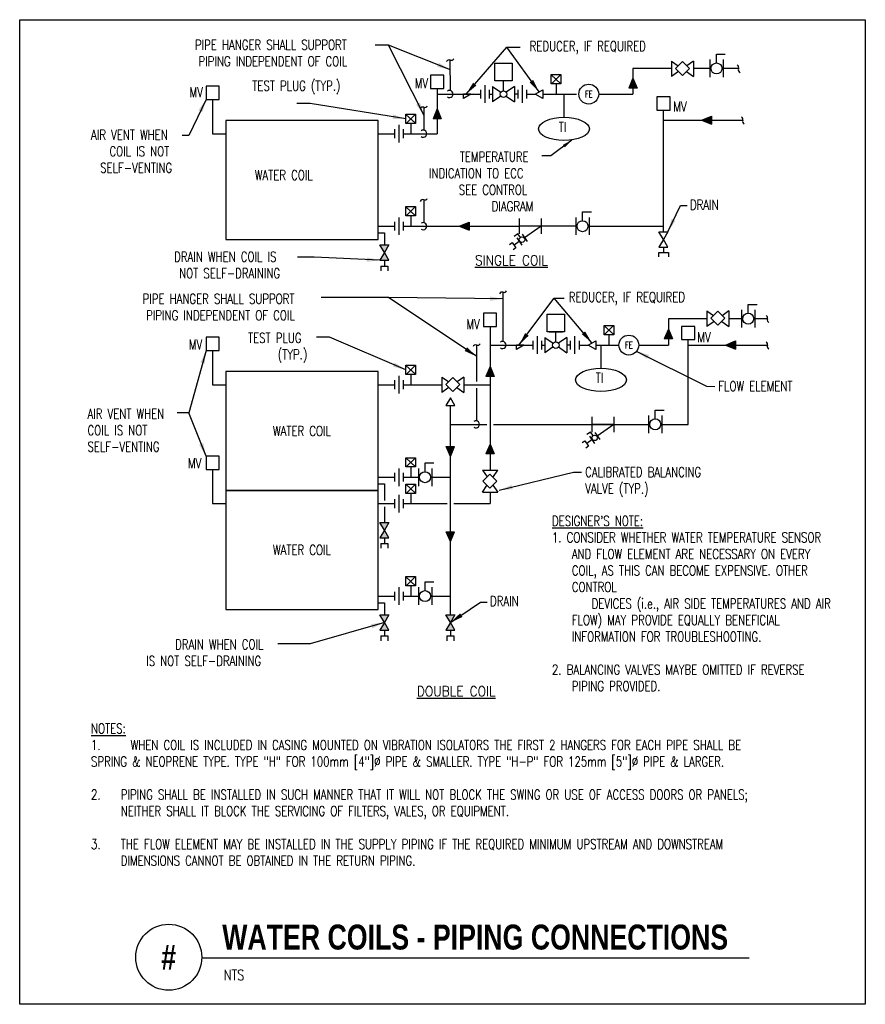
# Model space of a CAD drawing. Header units: inches. Extents: x -0.33 to 7.68, y -0.61 to 8.71.
import ezdxf
from ezdxf.enums import TextEntityAlignment as Align

# ---------------------------------------------------------------- set-up
doc = ezdxf.new("R2010")
doc.units = ezdxf.units.IN
doc.header["$MEASUREMENT"] = 0
doc.layers.add('G-ANNO-NPLT', color=7, linetype='Continuous', plot=False)
for name, color, linetype in [('M-DETL-HEVY', 5, 'Continuous'), ('M-DETL-MEDM', 4, 'Continuous'), ('M-DETL-TEXT', 2, 'Continuous'), ('M-DETL-THIN', 2, 'Continuous')]:
    doc.layers.add(name, color=color, linetype=linetype)
doc.styles.add('BOLD', font='bold.shx', dxfattribs={"width": 0.9})
doc.styles.add('Romans', font='romans.shx', dxfattribs={"width": 0.75})
doc.dimstyles.new('VA-Dims', dxfattribs={"dimtxt": 0.09375, "dimasz": 0.09375, "dimexe": 0.09375, "dimexo": 0.03125, "dimgap": 0.02, "dimtad": 1, "dimdec": 5, "dimzin": 0, "dimdsep": 46, "dimlunit": 4, "dimtxsty": 'Romans', "dimblk": 'ARCHTICK', "dimcen": 0.09375, "dimclrd": 256, "dimclre": 256, "dimclrt": 256, "dimadec": 0, "dimazin": 0, "dimtfac": 1, "dimtdec": 5, "dimtofl": 0, "dimtmove": 0, "dimatfit": 3, "dimfxl": 1, "dimfrac": 2, "dimtolj": 1, "dimtzin": 0, "dimlwd": -1, "dimlwe": -1, "dimarcsym": 0})
doc.dimstyles.new('VA-Lead', dxfattribs={"dimtxt": 0.09375, "dimasz": 0.125, "dimexe": 0.125, "dimexo": 0.03125, "dimgap": 0.02, "dimtad": 1, "dimdec": 5, "dimzin": 0, "dimdsep": 46, "dimlunit": 4, "dimtxsty": 'Romans', "dimcen": 0.125, "dimclrd": 256, "dimclre": 256, "dimclrt": 256, "dimadec": 0, "dimazin": 0, "dimtfac": 1, "dimtdec": 5, "dimtofl": 0, "dimtmove": 0, "dimatfit": 3, "dimfxl": 1, "dimfrac": 2, "dimtolj": 1, "dimtzin": 0, "dimlwd": -1, "dimlwe": -1, "dimarcsym": 0})

# ---------------------------------------------------------------- blocks, each defined once
blk = doc.blocks.new('_ArchTick')
at = {"color": 0, "linetype": 'ByBlock', "const_width": 0.15}
blk.add_lwpolyline([(-0.5, -0.5), (0.5, 0.5)], dxfattribs=at)

msp = doc.modelspace()

# ---------------------------------------------------------------- hatches: boundary and pattern name
at = {"layer": 'M-DETL-MEDM'}
h = msp.add_hatch(color=256, dxfattribs=at)
h.paths.add_polyline_path([(5.4772, 8.1539), (5.4384, 8.0601), (5.4772, 8.0601)])
h.paths.add_polyline_path([(5.4772, 8.1539), (5.4772, 8.0601), (5.516, 8.0601)])
h = msp.add_hatch(color=256, dxfattribs=at)
h.paths.add_polyline_path([(3.625, 7.8643), (3.5862, 7.7705), (3.625, 7.7705)])
h.paths.add_polyline_path([(3.625, 7.8643), (3.625, 7.7705), (3.6638, 7.7705)])
h = msp.add_hatch(color=256, dxfattribs=at)
h.paths.add_polyline_path([(6.1258, 7.7573), (6.2195, 7.7185), (6.2195, 7.7573)])
h.paths.add_polyline_path([(6.1258, 7.7573), (6.2195, 7.7573), (6.2195, 7.7962)])
h = msp.add_hatch(color=256, dxfattribs=at)
h.paths.add_polyline_path([(3.8325, 6.7539), (3.9262, 6.7151), (3.9262, 6.7539)])
h.paths.add_polyline_path([(3.8325, 6.7539), (3.9262, 6.7539), (3.9262, 6.7927)])
h = msp.add_hatch(color=256, dxfattribs=at)
h.paths.add_polyline_path([(3.1669, 6.5765), (3.0831, 6.5765), (3.125, 6.5039)])
h.paths.add_polyline_path([(3.125, 6.5039), (3.0831, 6.4314), (3.1669, 6.4314)])
h = msp.add_hatch(color=256, dxfattribs=at)
h.paths.add_polyline_path([(5.8125, 5.7805), (5.7737, 5.6868), (5.8125, 5.6868)])
h.paths.add_polyline_path([(5.8125, 5.7805), (5.8125, 5.6868), (5.8513, 5.6868)])
h = msp.add_hatch(color=256, dxfattribs=at)
h.paths.add_polyline_path([(6.3532, 5.6289), (6.447, 5.5901), (6.447, 5.6289)])
h.paths.add_polyline_path([(6.3532, 5.6289), (6.447, 5.6289), (6.447, 5.6677)])
h = msp.add_hatch(color=256, dxfattribs=at)
h.paths.add_polyline_path([(4.125, 5.4254), (4.0862, 5.3316), (4.125, 5.3316)])
h.paths.add_polyline_path([(4.125, 5.4254), (4.125, 5.3316), (4.1638, 5.3316)])
h = msp.add_hatch(color=256, dxfattribs=at)
h.paths.add_polyline_path([(3.7498, 4.5761), (3.7886, 4.6699), (3.7498, 4.6699)])
h.paths.add_polyline_path([(3.7498, 4.5761), (3.7498, 4.6699), (3.7109, 4.6699)])
h = msp.add_hatch(color=256, dxfattribs=at)
h.paths.add_polyline_path([(4.125, 4.6926), (4.0862, 4.5988), (4.125, 4.5988)])
h.paths.add_polyline_path([(4.125, 4.6926), (4.125, 4.5988), (4.1638, 4.5988)])
h = msp.add_hatch(color=256, dxfattribs=at)
h.paths.add_polyline_path([(3.1669, 3.9515), (3.0831, 3.9515), (3.125, 3.8789)])
h.paths.add_polyline_path([(3.125, 3.8789), (3.0831, 3.8064), (3.1669, 3.8064)])
h = msp.add_hatch(color=256, dxfattribs=at)
h.paths.add_polyline_path([(3.7498, 3.7694), (3.7886, 3.8631), (3.7498, 3.8631)])
h.paths.add_polyline_path([(3.7498, 3.7694), (3.7498, 3.8631), (3.7109, 3.8631)])
h = msp.add_hatch(color=256, dxfattribs=at)
h.paths.add_polyline_path([(3.1669, 3.0765), (3.0831, 3.0765), (3.125, 3.0039)])
h.paths.add_polyline_path([(3.125, 3.0039), (3.0831, 2.9314), (3.1669, 2.9314)])
h = msp.add_hatch(color=256, dxfattribs=at)
h.paths.add_polyline_path([(3.7916, 3.0765), (3.7079, 3.0765), (3.7498, 3.0039)])
h.paths.add_polyline_path([(3.7498, 3.0039), (3.7079, 2.9314), (3.7916, 2.9314)])

# ---------------------------------------------------------------- linework, layer by layer
at = {"layer": 'G-ANNO-NPLT', "color": 6}
msp.add_lwpolyline([(-0.326, 8.7074), (7.676, 8.7074), (7.676, -0.6076), (-0.326, -0.6076)], close=True, dxfattribs=at)
at = {"layer": 'M-DETL-HEVY'}
for points in [[(3.0655, 7.7539), (1.625, 7.7539), (1.625, 6.6289), (3.0655, 6.6289)], [(3.0655, 5.3789), (1.625, 5.3789), (1.625, 4.2539), (3.0655, 4.2539)], [(3.0655, 4.2539), (1.625, 4.2539), (1.625, 3.1289), (3.0655, 3.1289)]]:
    msp.add_lwpolyline(points, close=True, dxfattribs=at)
at = {"layer": 'M-DETL-MEDM'}
for p, q in [((3.75, 8.0367), (3.7488, 8.3258)), ((5.8423, 8.3156), (5.9049, 8.2717)), ((5.8423, 8.3156), (5.8423, 8.1697)), ((6.0506, 8.3156), (5.987, 8.271)), ((6.0506, 8.3156), (6.0506, 8.1697)), ((6.2053, 8.3295), (6.2053, 8.1628)), ((6.2678, 8.2982), (6.2678, 8.3816)), ((6.2678, 8.3816), (6.3511, 8.3816)), ((6.3303, 8.3295), (6.3303, 8.1628)), ((5.4772, 8.2461), (5.4772, 8.0032)), ((5.8423, 8.2461), (5.4772, 8.2461)), ((5.909, 8.2164), (5.8423, 8.1697)), ((5.9829, 8.2172), (6.0506, 8.1697)), ((6.2053, 8.2461), (6.0506, 8.2461)), ((6.4757, 8.2461), (6.3303, 8.2461)), ((4.2521, 8.0344), (4.2521, 8.1282)), ((4.704, 8.1862), (4.796, 8.102)), ((4.7944, 8.1882), (4.7056, 8.1)), ((5.4772, 8.1539), (5.4384, 8.0601)), ((5.4772, 8.1539), (5.516, 8.0601)), ((3.625, 8.0564), (3.625, 7.6289)), ((4.0334, 8.0448), (4.0334, 7.9615)), ((4.075, 8.0865), (4.075, 7.9198)), ((4.1167, 8.0448), (4.1167, 7.9615)), ((4.148, 8.0761), (4.2265, 8.0211)), ((4.148, 8.0761), (4.148, 7.9303)), ((4.3563, 8.0761), (4.2777, 8.0211)), ((4.3563, 8.0761), (4.3563, 7.9303)), ((4.3875, 8.0448), (4.3875, 7.9615)), ((4.4292, 8.0865), (4.4292, 7.9198)), ((4.4709, 8.0448), (4.4709, 7.9615)), ((4.75, 8.1), (4.75, 8.0032)), ((5.516, 8.0601), (5.4384, 8.0601)), ((5.4772, 8.0601), (5.4696, 8.0601)), ((1.5, 7.9529), (1.5, 7.6289)), ((3.625, 8.0032), (4.0334, 8.0032)), ((3.9446, 8.0032), (3.875, 7.9629)), ((3.875, 7.9629), (3.875, 8.0032)), ((3.9446, 8.0032), (3.875, 8.0032)), ((4.1167, 8.0032), (4.148, 8.0032)), ((4.2265, 7.9852), (4.148, 7.9303)), ((4.2777, 7.9852), (4.3563, 7.9303)), ((4.3875, 8.0032), (4.3563, 8.0032)), ((4.4666, 8.0032), (4.5525, 8.0032)), ((4.625, 8.0032), (4.9445, 8.0032)), ((4.8241, 8.0032), (4.8241, 7.7842)), ((5.1528, 8.0032), (5.4772, 8.0032)), ((3.5, 7.6617), (3.5, 7.8789)), ((3.625, 7.8643), (3.5862, 7.7705)), ((3.625, 7.8643), (3.6638, 7.7705)), ((5.7666, 6.7015), (5.7666, 7.8519)), ((3.329, 7.8119), (3.421, 7.7277)), ((3.4194, 7.8139), (3.3306, 7.7257)), ((3.6638, 7.7705), (3.5862, 7.7705)), ((3.625, 7.7705), (3.6174, 7.7705)), ((5.7666, 7.7573), (6.5166, 7.7573)), ((6.1258, 7.7573), (6.2195, 7.7962)), ((6.1258, 7.7573), (6.2195, 7.7185)), ((6.2195, 7.7962), (6.2195, 7.7185)), ((6.2195, 7.7573), (6.2195, 7.7498)), ((3.2209, 7.6706), (3.2209, 7.5873)), ((3.2625, 7.7123), (3.2625, 7.5456)), ((3.3042, 7.6706), (3.3042, 7.5873)), ((3.375, 7.7257), (3.375, 7.6289)), ((1.5, 7.6289), (1.625, 7.6289)), ((3.0655, 7.6289), (3.2209, 7.6289)), ((3.3042, 7.6289), (3.625, 7.6289)), ((3.5, 6.7867), (3.5, 7.0039)), ((3.329, 6.9369), (3.421, 6.8527)), ((3.4194, 6.9389), (3.3306, 6.8507)), ((3.2625, 6.8373), (3.2625, 6.6706)), ((3.375, 6.8507), (3.375, 6.7539)), ((4.4013, 6.8268), (4.4013, 6.681)), ((4.6096, 6.8268), (4.6096, 6.681)), ((4.9377, 6.8373), (4.9377, 6.6706)), ((5.0002, 6.806), (5.0002, 6.8893)), ((5.0002, 6.8893), (5.0836, 6.8893)), ((5.0627, 6.8373), (5.0627, 6.6706)), ((3.0655, 6.7539), (3.2209, 6.7539)), ((3.2209, 6.7956), (3.2209, 6.7123)), ((3.3042, 6.7956), (3.3042, 6.7123)), ((3.3042, 6.7539), (4.4013, 6.7539)), ((3.8325, 6.7539), (3.9262, 6.7927)), ((3.8325, 6.7539), (3.9262, 6.7151)), ((3.9262, 6.7927), (3.9262, 6.7151)), ((3.9262, 6.7539), (3.9262, 6.7463)), ((4.6096, 6.7539), (4.4013, 6.7539)), ((4.6096, 6.7539), (4.4525, 6.6439)), ((4.9377, 6.7539), (4.6096, 6.7539)), ((5.0627, 6.7539), (5.7666, 6.7539)), ((3.0655, 6.6914), (3.125, 6.6914)), ((3.125, 6.6914), (3.125, 6.5765)), ((4.3881, 6.6815), (4.3539, 6.6576)), ((4.3774, 6.6422), (4.4252, 6.574)), ((4.412, 6.6473), (4.3881, 6.6815)), ((4.4286, 6.6781), (4.4764, 6.6098)), ((4.4013, 6.6081), (4.3522, 6.5737)), ((5.7666, 6.5564), (5.7666, 6.5039)), ((3.125, 6.4314), (3.125, 6.377)), ((5.7209, 6.5039), (5.8122, 6.5039)), ((5.7209, 6.4648), (5.7209, 6.5039)), ((5.8122, 6.5039), (5.8122, 6.4648)), ((3.0922, 6.377), (3.0922, 6.3312)), ((3.0922, 6.377), (3.1578, 6.377)), ((3.1578, 6.377), (3.1578, 6.3312)), ((4.2502, 5.6617), (4.2502, 6.1289)), ((6.5054, 5.9623), (6.5054, 5.7956)), ((6.5679, 5.931), (6.5679, 6.0143)), ((6.5679, 6.0143), (6.6513, 6.0143)), ((6.6304, 5.9623), (6.6304, 5.7956)), ((5.8125, 5.8789), (5.8125, 5.6289)), ((6.1775, 5.8789), (5.8125, 5.8789)), ((6.1775, 5.9518), (6.2401, 5.908)), ((6.1775, 5.9518), (6.1775, 5.806)), ((6.3858, 5.9518), (6.3222, 5.9073)), ((6.3858, 5.9518), (6.3858, 5.806)), ((6.5054, 5.8789), (6.3858, 5.8789)), ((6.75, 5.8789), (6.6304, 5.8789)), ((4.125, 5.8064), (4.125, 4.4455)), ((5.204, 5.8119), (5.296, 5.7277)), ((5.2944, 5.8139), (5.2056, 5.7257)), ((5.8125, 5.7805), (5.7737, 5.6868)), ((5.8125, 5.7805), (5.8513, 5.6868)), ((6.2442, 5.8527), (6.1775, 5.806)), ((6.3181, 5.8534), (6.3858, 5.806)), ((4.5712, 5.7123), (4.5712, 5.5456)), ((4.6441, 5.7018), (4.7227, 5.6468)), ((4.6441, 5.7018), (4.6441, 5.556)), ((4.6858, 5.7539), (4.8108, 5.7539)), ((4.7483, 5.6602), (4.7483, 5.7539)), ((4.8525, 5.7018), (4.7739, 5.6468)), ((4.8525, 5.7018), (4.8525, 5.556)), ((4.9254, 5.7123), (4.9254, 5.5456)), ((5.25, 5.7257), (5.25, 5.6289)), ((5.8513, 5.6868), (5.7737, 5.6868)), ((5.8125, 5.6868), (5.8049, 5.6868)), ((4, 5.2852), (4, 5.6294)), ((4.125, 5.6289), (4.5296, 5.6289)), ((4.4446, 5.6289), (4.375, 5.5887)), ((4.375, 5.5887), (4.375, 5.6289)), ((4.4446, 5.6289), (4.375, 5.6289)), ((4.5296, 5.6706), (4.5296, 5.5873)), ((4.6129, 5.6706), (4.6129, 5.5873)), ((4.6129, 5.6289), (4.6441, 5.6289)), ((4.7227, 5.611), (4.6441, 5.556)), ((4.7739, 5.611), (4.8525, 5.556)), ((4.8837, 5.6289), (4.8525, 5.6289)), ((4.8837, 5.6706), (4.8837, 5.5873)), ((4.9666, 5.6289), (5.0525, 5.6289)), ((4.9671, 5.6706), (4.9671, 5.5873)), ((5.125, 5.6289), (5.3446, 5.6289)), ((5.1746, 5.6289), (5.1746, 5.41)), ((5.5321, 5.6289), (5.8125, 5.6289)), ((6, 4.8789), (6, 5.6814)), ((6, 5.6289), (6.75, 5.6289)), ((6.3532, 5.6289), (6.447, 5.6677)), ((6.3532, 5.6289), (6.447, 5.5901)), ((6.447, 5.6677), (6.447, 5.5901)), ((6.447, 5.6289), (6.447, 5.6213)), ((1.5, 5.5779), (1.5, 5.2539)), ((3.329, 5.4369), (3.421, 5.3527)), ((3.4194, 5.4389), (3.3306, 5.3507)), ((4.125, 5.4254), (4.0862, 5.3316)), ((4.125, 5.4254), (4.1638, 5.3316)), ((3.2625, 5.3373), (3.2625, 5.1706)), ((3.375, 5.3507), (3.375, 5.2539)), ((3.6693, 5.3268), (3.7319, 5.283)), ((3.6693, 5.3268), (3.6693, 5.181)), ((3.8777, 5.3268), (3.814, 5.2823)), ((3.8777, 5.3268), (3.8777, 5.181)), ((4.1638, 5.3316), (4.0862, 5.3316)), ((4.125, 5.3316), (4.1174, 5.3316)), ((1.5, 5.2539), (1.625, 5.2539)), ((3.0655, 5.2539), (3.2209, 5.2539)), ((3.2209, 5.2956), (3.2209, 5.2123)), ((3.3042, 5.2956), (3.3042, 5.2123)), ((3.3042, 5.2539), (3.6693, 5.2539)), ((3.7361, 5.2277), (3.6693, 5.181)), ((3.8099, 5.2284), (3.8777, 5.181)), ((3.8777, 5.2539), (4.125, 5.2539)), ((4, 4.9117), (4, 5.2227)), ((3.7498, 3.0765), (3.7498, 5.0564)), ((5.0888, 4.9518), (5.0888, 4.806)), ((5.2971, 4.9518), (5.2971, 4.806)), ((5.6252, 4.9623), (5.6252, 4.7956)), ((5.6877, 4.931), (5.6877, 5.0143)), ((5.6877, 5.0143), (5.7711, 5.0143)), ((5.7502, 4.9623), (5.7502, 4.7956)), ((3.7498, 4.8789), (4.0938, 4.8789)), ((4.1562, 4.8789), (5.6252, 4.8789)), ((5.2971, 4.8789), (5.0888, 4.8789)), ((5.2971, 4.8789), (5.14, 4.7689)), ((5.7502, 4.8789), (6, 4.8789)), ((5.0756, 4.8065), (5.0414, 4.7826)), ((5.0649, 4.7672), (5.1127, 4.699)), ((5.0995, 4.7723), (5.0756, 4.8065)), ((5.1161, 4.8031), (5.1639, 4.7348)), ((3.7109, 4.6699), (3.7886, 4.6699)), ((3.7498, 4.5761), (3.7109, 4.6699)), ((3.7498, 4.6699), (3.7573, 4.6699)), ((3.7498, 4.5761), (3.7886, 4.6699)), ((4.125, 4.6926), (4.0862, 4.5988)), ((4.125, 4.6926), (4.1638, 4.5988)), ((5.0888, 4.7331), (5.0397, 4.6987)), ((4.1638, 4.5988), (4.0862, 4.5988)), ((4.125, 4.5988), (4.1174, 4.5988)), ((3.329, 4.5619), (3.421, 4.4777)), ((3.4194, 4.5639), (3.3306, 4.4757)), ((3.375, 4.4757), (3.375, 4.3789)), ((3.51, 4.431), (3.51, 4.5143)), ((3.51, 4.5143), (3.5934, 4.5143)), ((1.5, 4.4529), (1.5, 4.1289)), ((3.0655, 4.3789), (3.2209, 4.3789)), ((3.2209, 4.4206), (3.2209, 4.3373)), ((3.2625, 4.4623), (3.2625, 4.2956)), ((3.3042, 4.4206), (3.3042, 4.3373)), ((3.3042, 4.3789), (3.4475, 4.3789)), ((3.4475, 4.4623), (3.4475, 4.2956)), ((3.5725, 4.4623), (3.5725, 4.2956)), ((3.5725, 4.3789), (3.7498, 4.3789)), ((4.0521, 4.4455), (4.0966, 4.3819)), ((4.0521, 4.4455), (4.1979, 4.4455)), ((4.1505, 4.3778), (4.1979, 4.4455)), ((3.0655, 4.3164), (3.125, 4.3164)), ((3.125, 4.3164), (3.125, 4.1602)), ((3.329, 4.3119), (3.421, 4.2277)), ((3.4194, 4.3139), (3.3306, 4.2257)), ((4.0521, 4.2372), (4.0959, 4.2998)), ((4.1512, 4.3039), (4.1979, 4.2372)), ((3.2625, 4.2123), (3.2625, 4.0456)), ((3.375, 4.2257), (3.375, 4.1289)), ((4.0521, 4.2372), (4.1979, 4.2372)), ((4.125, 4.2372), (4.125, 4.1289)), ((1.5, 4.1289), (1.625, 4.1289)), ((3.0655, 4.1289), (3.2209, 4.1289)), ((3.2209, 4.1706), (3.2209, 4.0873)), ((3.3042, 4.1706), (3.3042, 4.0873)), ((3.3042, 4.1289), (3.7185, 4.1289)), ((3.781, 4.1289), (4.125, 4.1289)), ((3.125, 4.0977), (3.125, 3.9515)), ((3.7109, 3.8631), (3.7886, 3.8631)), ((3.7498, 3.7694), (3.7109, 3.8631)), ((3.7498, 3.8631), (3.7573, 3.8631)), ((3.7498, 3.7694), (3.7886, 3.8631)), ((3.0922, 3.752), (3.0922, 3.7062)), ((3.0922, 3.752), (3.1578, 3.752)), ((3.1578, 3.752), (3.1578, 3.7062)), ((3.329, 3.4369), (3.421, 3.3527)), ((3.4194, 3.4389), (3.3306, 3.3507)), ((3.51, 3.306), (3.51, 3.3893)), ((3.51, 3.3893), (3.5934, 3.3893)), ((3.2209, 3.2956), (3.2209, 3.2123)), ((3.2625, 3.3373), (3.2625, 3.1706)), ((3.3042, 3.2956), (3.3042, 3.2123)), ((3.375, 3.3507), (3.375, 3.2539)), ((3.4475, 3.3373), (3.4475, 3.1706)), ((3.5725, 3.3373), (3.5725, 3.1706)), ((3.0655, 3.2539), (3.2209, 3.2539)), ((3.0655, 3.1914), (3.125, 3.1914)), ((3.125, 3.1914), (3.125, 3.0765)), ((3.3042, 3.2539), (3.4475, 3.2539)), ((3.5725, 3.2539), (3.7498, 3.2539)), ((3.125, 2.9314), (3.125, 2.877)), ((3.7498, 2.9314), (3.7498, 2.877)), ((3.0922, 2.877), (3.0922, 2.8312)), ((3.0922, 2.877), (3.1578, 2.877)), ((3.1578, 2.877), (3.1578, 2.8312)), ((3.717, 2.877), (3.717, 2.8312)), ((3.717, 2.877), (3.7825, 2.877)), ((3.7825, 2.877), (3.7825, 2.8312))]:
    msp.add_line(p, q, dxfattribs=at)
at = {"layer": 'M-DETL-MEDM', "linetype": 'Continuous'}
for points in [[(4.1702, 8.2971), (4.3341, 8.2971), (4.3341, 8.1282), (4.1702, 8.1282)], [(4.6664, 5.9228), (4.8303, 5.9228), (4.8303, 5.7539), (4.6664, 5.7539)]]:
    msp.add_lwpolyline(points, close=True, dxfattribs=at)
at = {"layer": 'M-DETL-MEDM'}
for points in [[(5.9456, 8.1799), (6.0119, 8.2461), (5.9456, 8.3124), (5.8793, 8.2461)], [(3.5625, 8.0564), (3.6875, 8.0564), (3.6875, 8.1814), (3.5625, 8.1814)], [(4.704, 8.1882), (4.796, 8.1882), (4.796, 8.1), (4.704, 8.1)], [(1.4375, 7.9529), (1.5625, 7.9529), (1.5625, 8.0779), (1.4375, 8.0779)], [(4.5525, 8.0032), (4.625, 8.045), (4.625, 7.9613), (4.625, 7.9613)], [(5.7041, 7.8519), (5.8291, 7.8519), (5.8291, 7.9769), (5.7041, 7.9769)], [(3.329, 7.8139), (3.421, 7.8139), (3.421, 7.7257), (3.329, 7.7257)], [(3.329, 6.9389), (3.421, 6.9389), (3.421, 6.8507), (3.329, 6.8507)], [(5.765, 6.6289), (5.7231, 6.7015), (5.8069, 6.7015), (5.8069, 6.7015)], [(5.765, 6.6289), (5.7231, 6.5564), (5.8069, 6.5564), (5.8069, 6.5564)], [(3.125, 6.5039), (3.0831, 6.5765), (3.1669, 6.5765), (3.1669, 6.5765)], [(3.125, 6.5039), (3.0831, 6.4314), (3.1669, 6.4314), (3.1669, 6.4314)], [(4.0625, 5.8064), (4.1875, 5.8064), (4.1875, 5.9314), (4.0625, 5.9314)], [(6.2808, 5.8161), (6.3471, 5.8824), (6.2808, 5.9487), (6.2145, 5.8824)], [(5.204, 5.8139), (5.296, 5.8139), (5.296, 5.7257), (5.204, 5.7257)], [(5.9375, 5.6814), (6.0625, 5.6814), (6.0625, 5.8064), (5.9375, 5.8064)], [(1.4375, 5.5779), (1.5625, 5.5779), (1.5625, 5.7029), (1.4375, 5.7029)], [(5.0525, 5.6289), (5.125, 5.6708), (5.125, 5.587), (5.125, 5.587)], [(3.329, 5.4389), (3.421, 5.4389), (3.421, 5.3507), (3.329, 5.3507)], [(3.7726, 5.1911), (3.8389, 5.2574), (3.7726, 5.3237), (3.7063, 5.2574)], [(3.7498, 5.1289), (3.7079, 5.0564), (3.7916, 5.0564), (3.7916, 5.0564)], [(1.4375, 4.4529), (1.5625, 4.4529), (1.5625, 4.5779), (1.4375, 4.5779)], [(3.329, 4.5639), (3.421, 4.5639), (3.421, 4.4757), (3.329, 4.4757)], [(4.1878, 4.3405), (4.1215, 4.4068), (4.0552, 4.3405), (4.1215, 4.2742)], [(3.329, 4.3139), (3.421, 4.3139), (3.421, 4.2257), (3.329, 4.2257)], [(3.125, 3.8789), (3.0831, 3.9515), (3.1669, 3.9515), (3.1669, 3.9515)], [(3.125, 3.8789), (3.0831, 3.8064), (3.1669, 3.8064), (3.1669, 3.8064)], [(3.329, 3.4389), (3.421, 3.4389), (3.421, 3.3507), (3.329, 3.3507)], [(3.125, 3.0039), (3.0831, 3.0765), (3.1669, 3.0765), (3.1669, 3.0765)], [(3.7498, 3.0039), (3.7079, 3.0765), (3.7916, 3.0765), (3.7916, 3.0765)], [(3.125, 3.0039), (3.0831, 2.9314), (3.1669, 2.9314), (3.1669, 2.9314)], [(3.7498, 3.0039), (3.7079, 2.9314), (3.7916, 2.9314), (3.7916, 2.9314)]]:
    msp.add_lwpolyline(points, close=True, dxfattribs=at)
for points in [[(4.3087, 6.5814), (4.3343, 6.5993), (4.3702, 6.5481), (4.3446, 6.5302)], [(4.9962, 4.7064), (5.0218, 4.7243), (5.0577, 4.6731), (5.0321, 4.6552)]]:
    msp.add_lwpolyline(points, dxfattribs=at)
for centre, radius in [((6.2678, 8.2461), 0.0521), ((4.2521, 8.0032), 0.0312), ((5.0591, 8.0032), 0.0938), ((5.0002, 6.7539), 0.0521), ((4.4269, 6.626), 0.026), ((6.5679, 5.8789), 0.0521), ((5.4383, 5.6289), 0.0938), ((4.7483, 5.6289), 0.0312), ((5.6877, 4.8789), 0.0521), ((5.1144, 4.751), 0.026), ((3.51, 4.3789), 0.0521), ((3.51, 3.2539), 0.0521)]:
    msp.add_circle(centre, radius, dxfattribs=at)
for centre, radius, start, end in [((3.7388, 8.3012), 0.0265, 67.82479, 159.44929), ((3.7587, 8.348), 0.0244, 244.25697, 336.9719), ((6.4541, 8.2539), 0.0244, 334.25697, 66.9719), ((6.5009, 8.234), 0.0265, 157.82479, 249.44929), ((3.7419, 8.0039), 0.0337, 233.89201, 126.108), ((3.4888, 7.8544), 0.0265, 67.82479, 159.44929), ((3.5087, 7.9013), 0.0244, 244.25697, 336.9719), ((6.4934, 7.7651), 0.0244, 334.25697, 66.9719), ((6.5402, 7.7451), 0.0265, 157.82479, 249.44929), ((3.4919, 7.6289), 0.0337, 233.89201, 126.108), ((3.4888, 6.9794), 0.0265, 67.82479, 159.44929), ((3.5087, 7.0263), 0.0244, 244.25697, 336.9719), ((3.4919, 6.7539), 0.0337, 233.89201, 126.108), ((4.239, 6.1044), 0.0265, 67.82479, 159.44929), ((4.259, 6.1513), 0.0244, 244.25697, 336.9719), ((6.7268, 5.8867), 0.0244, 334.25697, 66.9719), ((6.7737, 5.8667), 0.0265, 157.82479, 249.44929), ((3.9888, 5.6049), 0.0265, 67.82479, 159.44929), ((4.0087, 5.6517), 0.0244, 244.25697, 336.9719), ((4.2422, 5.6289), 0.0337, 233.89201, 126.108), ((6.7268, 5.6367), 0.0244, 334.25697, 66.9719), ((6.7737, 5.6167), 0.0265, 157.82479, 249.44929), ((3.9919, 4.8789), 0.0337, 233.89201, 126.108)]:
    msp.add_arc(centre, radius, start, end, dxfattribs=at)
for centre in [(4.8241, 7.6742), (5.1746, 5.2999)]:
    msp.add_ellipse(centre, major_axis=(-0.2405, 0), ratio=0.457634, dxfattribs=at)
at = {"layer": 'M-DETL-TEXT'}
msp.add_line((1.3969, -0.1675), (6.5781, -0.1675), dxfattribs=at)
msp.add_circle((1.0844, -0.1626), 0.3125, dxfattribs=at)
at = {"layer": 'M-DETL-THIN'}
msp.add_line((3.125, 3.8064), (3.125, 3.752), dxfattribs=at)

# ---------------------------------------------------------------- texts
at = {"layer": 'M-DETL-TEXT'}
for s, height, style, width, p in [('MV', 0.09375, 'Romans', 0.75, (3.4123, 8.0606)), ('MV', 0.09375, 'Romans', 0.75, (1.2818, 7.9753)), ('MV', 0.09375, 'Romans', 0.75, (5.8597, 7.8396)), ('%%USINGLE COIL', 0.09375, 'Romans', 0.9, (3.9821, 6.3835)), ('MV', 0.09375, 'Romans', 0.75, (3.9012, 5.7791)), ('MV', 0.09375, 'Romans', 0.75, (6.087, 5.6569)), ('MV', 0.09375, 'Romans', 0.75, (1.2753, 5.5881)), ('MV', 0.09375, 'Romans', 0.75, (1.2664, 4.4658)), ('%%UDOUBLE COIL', 0.09375, 'Romans', 0.9, (3.432, 2.3075)), ('WATER COILS - PIPING CONNECTIONS', 0.23622, 'BOLD', 0.8, (1.5905, -0.0894)), ('NTS', 0.09843, 'Romans', 0.8, (1.6045, -0.3792))]:
    msp.add_text(s, height=height, dxfattribs=dict(at, style=style, width=width)).set_placement(p)
at = {"layer": 'M-DETL-TEXT', "style": 'BOLD', "width": 0.8}
msp.add_text('#', height=0.2362, dxfattribs=at).set_placement((1.0844, -0.1626), align=Align.MIDDLE)
at = {"layer": 'M-DETL-TEXT', "style": 'Romans'}
for s, insert, char_height, width, attachment_point in [('\\pi0.020737;PIPE HANGER SHALL SUPPORT \\P\\pi0.054219;PIPING INDEPENDENT OF COIL', (1.3116, 8.5165), 0.09375, 1.651317, 1), ('REDUCER, IF REQUIRED', (4.5, 8.5039), 0.09375, 1.75, 1), ('TEST PLUG (TYP.)', (1.875, 8.1289), 0.09375, 0.899571, 1), ('FE', (5.0591, 8.0032), 0.0625, 0.368715, 5), ('TI', (4.7746, 7.7392), 0.09375, 1.75, 1), ('\\pi0.027411;AIR VENT WHEN \\P\\pi0.20152;COIL IS NOT \\P\\pi0.11446;SELF-VENTING', (0.3215, 7.6655), 0.09375, 0.851072, 1), ('\\pi0.30963;TEMPERATURE \\P\\pi0.018334;INDICATION TO ECC \\P\\pi0.29958;SEE CONTROL \\P\\pi0.61097;DIAGRAM', (3.5291, 7.4574), 0.09375, 1.022798, 1), ('WATER COIL', (1.8989, 7.2843), 0.09375, 0.908154, 1), ('DRAIN', (6.0166, 7.0039), 0.09375, 0.567557, 1), ('\\pi0.062921;DRAIN WHEN COIL IS \\P\\pi0.1098;NOT SELF-DRAINING', (1.0732, 6.5116), 0.09375, 1.164483, 1), ('\\pi0.03887;PIPE HANGER SHALL SUPPORT \\P\\pi0.072352;PIPING INDEPENDENT OF COIL', (0.7981, 6.1135), 0.09375, 1.66945, 1), ('REDUCER, IF REQUIRED', (4.8701, 6.1297), 0.09375, 1.75, 1), ('\\pi0.044724;TEST PLUG \\P\\pi0.32597;(TYP.)', (1.79, 5.7442), 0.09375, 0.610572, 1), ('FE', (5.4383, 5.6289), 0.0625, 0.368715, 5), ('TI', (5.125, 5.365), 0.09375, 1.75, 1), ('FLOW ELEMENT ', (6.2848, 5.2873), 0.09375, 1.5, 1), ('AIR VENT WHEN COIL IS NOT SELF-VENTING', (0.3157, 5.0263), 0.09375, 1, 1), ('WATER COIL', (2.3452, 4.8164), 0.09375, 1.4405, 5), ('CALIBRATED BALANCING VALVE (TYP.)', (5.0253, 4.4745), 0.09375, 1.5, 1), ("{\\L\\C1;DESIGNER'S NOTE:\\P\\pi-0.1875,l0.1875;\\l1. CONSIDER WHETHER WATER TEMPERATURE SENSOR AND FLOW ELEMENT ARE NECESSARY ON EVERY COIL, AS THIS CAN BECOME EXPENSIVE. OTHER CONTROL \\P  ^IDEVICES (i.e., AIR SIDE TEMPERATURES AND AIR FLOW) MAY PROVIDE EQUALLY BENEFICIAL INFORMATION FOR TROUBLESHOOTING.\\P\\P2. BALANCING VALVES MAYBE OMITTED IF REVERSE PIPING PROVIDED.}", (4.7114, 4.0121), 0.09375, 2.895975, 1), ('WATER COIL', (2.3452, 3.6914), 0.09375, 1.4405, 5), ('DRAIN', (4.125, 3.2539), 0.09375, 0.567557, 1), ('\\pi0.34519;DRAIN WHEN COIL \\P\\pi0.070632;IS NOT SELF-DRAINING', (0.8005, 2.8441), 0.09375, 1.289382, 1), ('{\\LNOTES:\\P\\pi-0.28125,l0.28125,t0.28125;}1.^IWHEN COIL IS INCLUDED IN CASING MOUNTED ON VIBRATION ISOLATORS THE FIRST 2 HANGERS FOR EACH PIPE SHALL BE SPRING & NEOPRENE TYPE. TYPE "H" FOR 100mm [4"]∅ PIPE & SMALLER. TYPE "H-P" FOR 125mm [5"]∅ PIPE & LARGER.\\P\\pi0,l0,tz;\\P\\pi-0.28125,l0.28125,t0.28125;2.^IPIPING SHALL BE INSTALLED IN SUCH MANNER THAT IT WILL NOT BLOCK THE SWING OR USE OF ACCESS DOORS OR PANELS; NEITHER SHALL IT BLOCK THE SERVICING OF FILTERS, VALES, OR EQUIPMENT.\\P\\pi0,l0,tz;\\P\\pi-0.28125,l0.28125,t0.28125;3.^ITHE FLOW ELEMENT MAY BE INSTALLED IN THE SUPPLY PIPING IF THE REQUIRED MINIMUM UPSTREAM AND DOWNSTREAM DIMENSIONS CANNOT BE OBTAINED IN THE RETURN PIPING.', (0.3492, 2.0486), 0.09375, 7.074482, 1)]:
    msp.add_mtext(s, dxfattribs=dict(at, insert=insert, char_height=char_height, width=width, attachment_point=attachment_point))

# ---------------------------------------------------------------- leaders
at = {"layer": 'M-DETL-TEXT'}
for points, override in [([(3.7492, 8.2338), (3.1633, 8.4676), (3.0383, 8.4676)], {"dimtad": 0}), ([(3.5, 7.8025), (3.1633, 8.4676), (3.0383, 8.4676)], {"dimtad": 0}), ([(3.8985, 8.0039), (4.2849, 8.4484), (4.4099, 8.4484)], {"dimtad": 0}), ([(4.5887, 8.0241), (4.2849, 8.4484), (4.4099, 8.4484)], {"dimtad": 0}), ([(1.4375, 7.9529), (1.2741, 7.6122), (1.2116, 7.6122)], {"dimgap": 0.02, "dimtad": 0}), ([(3.329, 7.7698), (2.4217, 7.9148), (2.2967, 7.9148)], {"dimgap": 0.02, "dimtad": 0}), ([(5.8069, 6.7015), (5.9264, 6.9484), (5.9889, 6.9484)], {"dimtad": 0}), ([(3.0831, 6.4314), (2.4591, 6.4618), (2.3031, 6.4618)], {"dimgap": 0.02, "dimtad": 0}), ([(4, 5.5208), (3.1633, 6.0795), (2.5281, 6.0795)], {"dimtad": 0}), ([(4.2502, 6.0662), (3.1633, 6.0795), (3.0383, 6.0795)], {"dimtad": 0}), ([(4.3985, 5.6297), (4.7324, 6.0742), (4.8277, 6.0742)], {"dimtad": 0}), ([(5.0887, 5.6499), (4.7324, 6.0742), (4.8277, 6.0742)], {"dimtad": 0}), ([(3.329, 5.3948), (2.6063, 5.7024), (2.4813, 5.7024)], {"dimgap": 0.02, "dimtad": 0}), ([(1.4375, 5.5779), (1.2741, 4.9872), (1.2116, 4.9872)], {"dimgap": 0.02, "dimtad": 0}), ([(5.5087, 5.5725), (6.1739, 5.2398), (6.251, 5.2387)], {"dimtad": 0}), ([(1.4375, 4.5779), (1.2741, 4.9872), (1.165, 4.9872)], {"dimgap": 0.02, "dimtad": 0}), ([(4.2124, 4.2555), (4.9144, 4.427), (4.9915, 4.4258)], {"dimtad": 0}), ([(3.7498, 3.0039), (4.0349, 3.1984), (4.0974, 3.1984)], {"dimtad": 0}), ([(3.125, 3.0039), (2.4225, 2.8036), (2.1182, 2.8036)], {"dimgap": 0.02, "dimtad": 0})]:
    msp.add_leader(points, dimstyle='VA-Lead', override=override, dxfattribs=at)
msp.add_leader([(4.8981, 7.5669), (4.7017, 7.4206), (4.616, 7.4206)], dimstyle='VA-Dims', dxfattribs=at)

doc.saveas('drawing.dxf')
